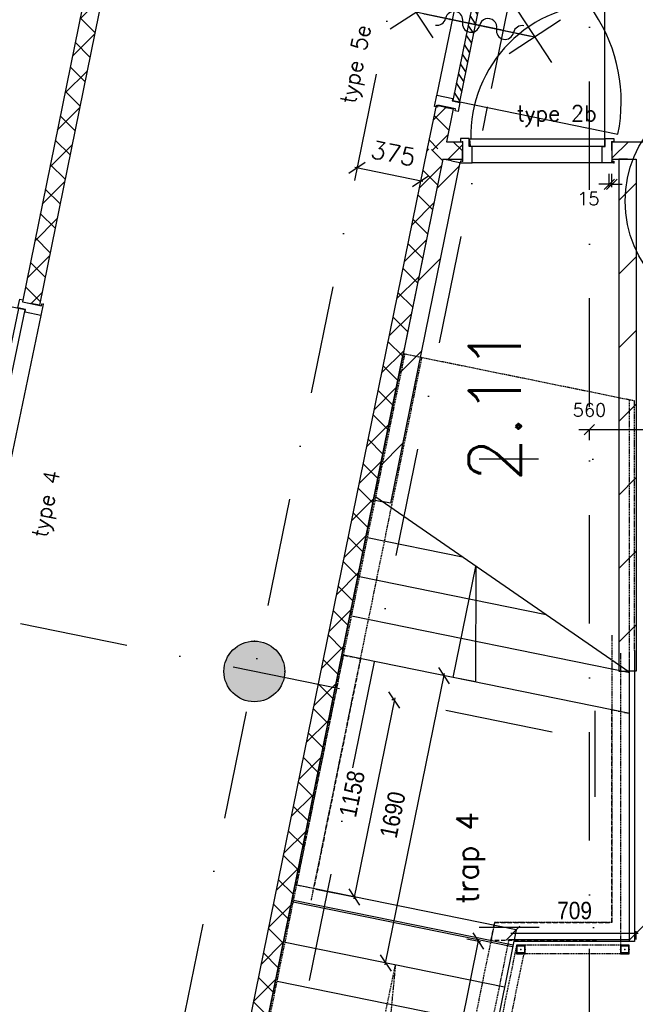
# Model space of a CAD drawing. Extents: x -33346 to 151546, y -8083 to 129543.
# Tile 48 of 68: x 33046 to 36592, y 69105 to 74780. Entities that reach past the tile are written whole.
import ezdxf

# ---------------------------------------------------------------- set-up
doc = ezdxf.new("R2010")
doc.units = 0
doc.header["$LTSCALE"] = 50
doc.header["$MEASUREMENT"] = 0
doc.header["$PDSIZE"] = -1
for name, pattern in [('DASHDOT', [25, 12.5, -6.25, 0, -6.25]), ('DASHED', [0.75, 0.5, -0.25]), ('HIDDEN2', [0.1875, 0.125, -0.0625]), ('XREF2$0$DASHDOT', [25, 12.5, -6.25, 0, -6.25])]:
    doc.linetypes.add(name, pattern=pattern)
doc.layers.get('0').update_dxf_attribs({"linetype": 'CONTINUOUS'})
doc.layers.get('DEFPOINTS').update_dxf_attribs({"linetype": 'CONTINUOUS'})
for name, color, linetype in [('_BRANDCOMPART', 6, 'DASHDOT'), ('_DETAILNUMMERS', 4, 'CONTINUOUS'), ('A--01A1_ACEER', 1, 'CONTINUOUS'), ('A--A22--_F123-', 9, 'CONTINUOUS'), ('A--A28--_F-2--', 7, 'CONTINUOUS'), ('A--A28--_F12--', 7, 'CONTINUOUS'), ('A--A32--_F-2--', 9, 'CONTINUOUS'), ('A--L21--', 3, 'CONTINUOUS'), ('A--L21A1_BUITENWAND', 1, 'CONTINUOUS'), ('A--L22--', 7, 'CONTINUOUS'), ('A--L22--_F-2--', 7, 'CONTINUOUS'), ('A--L22AC1_BINNENWAND', 1, 'HIDDEN2'), ('A--L24A3_TRAPPEN', 3, 'CONTINUOUS'), ('A--L24AC1_TRAPPEN', 1, 'HIDDEN2'), ('A--L28--', 7, 'CONTINUOUS'), ('A--L28--_F-2--', 7, 'CONTINUOUS'), ('A--L28--_F12--', 7, 'CONTINUOUS'), ('A--L31--', 2, 'CONTINUOUS'), ('A--L32--', 7, 'CONTINUOUS'), ('A--L32--_F-23-', 2, 'CONTINUOUS'), ('A--L32--_F123-', 1, 'CONTINUOUS'), ('A--L32--_F123-DRAAIR', 7, 'CONTINUOUS'), ('A--L65--', 7, 'CONTINUOUS'), ('A--L65--_F-23-', 7, 'CONTINUOUS'), ('A--L65--_F123-', 7, 'CONTINUOUS'), ('A--M$1A-_F123-', 1, 'CONTINUOUS'), ('A--M1$A-_F123-', 1, 'CONTINUOUS'), ('A--T$1A-25_TEKST', 2, 'CONTINUOUS'), ('A--T$1A-_F123-_RNR', 4, 'CONTINUOUS'), ('A--T01A-70_TEKST', 5, 'CONTINUOUS'), ('HELLINGBANEN_TRAP', 1, 'CONTINUOUS'), ('TEKST_KOZIJNMERK', 2, 'CONTINUOUS'), ('X--LR---_CP', 7, 'CONTINUOUS'), ('XREF2$0$A--L$7A-_STRAMIEN', 1, 'XREF2$0$DASHDOT')]:
    doc.layers.add(name, color=color, linetype=linetype)
doc.styles.add('ALFA-0_25', font='ROMANS')
doc.styles.add('B-01', font='SIMPLEX.SHX', dxfattribs={"width": 0.8, "height": 4.5})
doc.styles.add('HIEMSTRA', font='romans.shx')
doc.styles.get("Standard").update_dxf_attribs({"font": 'txt', "width": 0.9})
doc.dimstyles.new('BEILEN', dxfattribs={"dimscale": 40, "dimtxt": 2.5, "dimasz": 2, "dimexe": 0.3, "dimexo": 0.3, "dimgap": 2, "dimtad": 1, "dimdec": 0, "dimzin": 0, "dimtxsty": 'HIEMSTRA', "dimblk1": 'OBLIQUE', "dimblk2": 'OBLIQUE', "dimsah": 1, "dimcen": -0.09, "dimdle": 0.3, "dimse1": 1, "dimclrd": 2, "dimclre": 2, "dimclrt": 3, "dimazin": 3, "dimtfac": 1, "dimtdec": 4, "dimtofl": 0, "dimtmove": 0, "dimatfit": 3, "dimtvp": 625, "dimtolj": 1, "dimtzin": 0})
doc.dimstyles.get("Standard").update_dxf_attribs({"dimscale": 40, "dimtxt": 2.5, "dimasz": 2, "dimexe": 0.3, "dimexo": 0.3, "dimgap": 2, "dimtad": 1, "dimdec": 0, "dimzin": 0, "dimtxsty": 'HIEMSTRA', "dimblk1": 'OBLIQUE', "dimblk2": 'OBLIQUE', "dimsah": 1, "dimcen": -0.09, "dimdle": 0.3, "dimse1": 1, "dimclrd": 2, "dimclre": 2, "dimclrt": 3, "dimazin": 3, "dimtfac": 1, "dimtdec": 4, "dimtofl": 0, "dimtmove": 0, "dimatfit": 3, "dimtvp": 625, "dimtolj": 1, "dimtzin": 0})
doc.dimstyles.new('STANDARD$0', dxfattribs={"dimscale": 50, "dimtxt": 2.5, "dimasz": 2, "dimexe": 2, "dimexo": 0, "dimgap": 2, "dimtad": 1, "dimdec": 0, "dimzin": 0, "dimtxsty": 'ALFA-0_25', "dimblk1": 'OBLIQUE', "dimblk2": 'OBLIQUE', "dimsah": 1, "dimcen": -3, "dimdle": 2, "dimclrd": 1, "dimclre": 1, "dimclrt": 2, "dimazin": 3, "dimtfac": 0.666667, "dimtofl": 0, "dimtmove": 0, "dimatfit": 3, "dimtvp": 0.833333, "dimtolj": 1, "dimtzin": 0})
pattern_1 = [(45, (-35442.83, -74026.86), (-84.85281, 84.85281), []), (135, (-35442.83, -74026.86), (-84.85281, -84.85281), [])]

# ---------------------------------------------------------------- blocks, each defined once
blk = doc.blocks.new('DR_930TYPE4')
at = {"layer": 'A--L32--_F123-', "color": 1}
for p, q in [((67, 0), (1307, 0)), ((1057, -93.8), (1307, -93.8)), ((1038, -139), (1322, -139))]:
    blk.add_line(p, q, dxfattribs=at)
at = {"layer": 'A--L32--_F123-'}
for points in [[(0, -9), (0, 0), (67, 0), (67, -93.8), (52, -93.8), (52, -139), (0, -139), (0, -121), (12, -121), (12, -9), (0, -9)], [(969, 0), (1055, 0), (1057, 0), (1057, -93.8), (1057, -93.8), (1040, -93.8), (1040, -137), (1038, -139), (986, -139), (984, -137), (984, -93.8), (969, -93.8), (967, -93.8), (967, 0)], [(1374, -9), (1374, 0), (1307, 0), (1307, -93.8), (1322, -93.8), (1322, -139), (1374, -139), (1374, -121), (1362, -121), (1362, -9), (1374, -9)], [(54, -95.6), (54, -135.6), (980.1, -135.6), (977.1, -95.6), (54, -95.6)]]:
    blk.add_lwpolyline(points, close=True, dxfattribs=at)
blk.add_point((1374, 0), dxfattribs=at)
blk.add_point((1374, 0), dxfattribs=at)
at = {"layer": 'A--L32--_F123-DRAAIR', "color": 1}
blk.add_lwpolyline([(54, -135.6), (54, -1065.6, 0.414214), (973, -135.8)], format="xyb", dxfattribs=at)
at = {"layer": 'X--LR---_CP', "color": 1, "linetype": 'CONTINUOUS'}
blk.add_point((0, 0), dxfattribs=at)
at = {"layer": 'X--LR---_CP', "color": 1}
blk.add_point((982, 0), dxfattribs=at)
blk = doc.blocks.new('*U889')
at = {"layer": 'A--A22--_F123-', "linetype": 'CONTINUOUS'}
h = blk.add_hatch(dxfattribs=at)
h.set_pattern_fill('ALFAKRS', color=256, scale=120, style=0)
h.set_pattern_definition([(45, (-33466.25, -74892.92), (-84.85281, 84.85281), []), (135, (-33466.25, -74892.92), (-84.85281, -84.85281), [])])
h.paths.add_polyline_path([(0, 0), (59, 39.1), (-307.2, -1758.5), (-356.2, -1748.5), (-405.2, -1738.5), (-59, -39.1)])
at = {"layer": 'A--L22--_F-2--', "color": 2, "linetype": 'CONTINUOUS'}
for points in [[(59, 39.1), (59, 39.1), (-307.2, -1758.5), (-356.2, -1748.5)], [(-59, -39.1), (-59, -39.1), (-405.2, -1738.5), (-356.2, -1748.5)]]:
    blk.add_lwpolyline(points, dxfattribs=at)
blk = doc.blocks.new('*U811')
at = {"layer": 'A--A22--_F123-', "linetype": 'CONTINUOUS'}
h = blk.add_hatch(dxfattribs=at)
h.set_pattern_fill('ALFAKRS', color=256, scale=120, style=0)
h.set_pattern_definition(pattern_1)
h.paths.add_polyline_path([(0, 0), (61.2, 50), (154.2, 50), (154.2, 0), (154.2, -50), (40.8, -50)])
at = {"layer": 'A--L22--_F-2--', "color": 2, "linetype": 'CONTINUOUS'}
for points in [[(40.8, -50), (40.8, -50), (154.2, -50), (154.2, 0)], [(61.2, 50), (61.2, 50), (154.2, 50), (154.2, 0)]]:
    blk.add_lwpolyline(points, dxfattribs=at)
blk = doc.blocks.new('*U810')
at = {"layer": 'A--A22--_F123-', "linetype": 'CONTINUOUS'}
h = blk.add_hatch(dxfattribs=at)
h.set_pattern_fill('ALFAKRS', color=256, scale=120, style=0)
h.set_pattern_definition(pattern_1)
h.paths.add_polyline_path([(0, 0), (40.8, -50), (-1411.3, -7179.9), (-1460.3, -7170), (-1509.3, -7160), (-49, 10)])
at = {"layer": 'A--L22--_F-2--', "color": 2, "linetype": 'CONTINUOUS'}
for points in [[(-49, 10), (-49, 10), (-1509.3, -7160), (-1460.3, -7170)], [(40.8, -50), (40.8, -50), (-1411.3, -7179.9), (-1460.3, -7170)]]:
    blk.add_lwpolyline(points, dxfattribs=at)
blk = doc.blocks.new('XREF2')
at = {"layer": 'XREF2$0$A--L$7A-_STRAMIEN'}
for p, q in [((-35527.847, 66718.097), (-57057.909, -38976.081)), ((-39289.938, 9050), (-39289.938, 63702.184)), ((-39504.739, 38427.529), (-55785.676, 41743.98)), ((-20830.441, 39999.998), (-39925.329, 40000.004)), ((-20827.564, 37300), (-39925.329, 37300))]:
    blk.add_line(p, q, dxfattribs=at)
blk = doc.blocks.new('Q020478-')
at = {"layer": 'A--A28--_F12--', "color": 8}
for points in [[(0, 175), (-161.7, -67), (-175, 0)], [(0, 175), (-175, 0), (-161.7, 67)], [(0, 175), (-123.7, -123.7), (-161.7, -67)], [(0, 175), (-161.7, 67), (-123.7, 123.7)], [(0, 175), (-67, -161.7), (-123.7, -123.7)], [(0, 175), (-123.7, 123.7), (-67, 161.7)], [(0, 175), (0, -175), (-67, -161.7)], [(0, 175), (67, 161.7), (123.7, 123.7)], [(0, 175), (123.7, 123.7), (161.7, 67)], [(0, 175), (161.7, 67), (175, 0)], [(0, 175), (175, 0), (161.7, -67)], [(0, 175), (161.7, -67), (123.7, -123.7)], [(0, 175), (123.7, -123.7), (67, -161.7)], [(0, 175), (67, -161.7), (0, -175)]]:
    blk.add_solid(points, dxfattribs=at)
at = {"layer": 'A--L28--_F12--', "color": 3, "linetype": 'CONTINUOUS'}
blk.add_lwpolyline([(0, 175, -1), (0, -175, -1), (0, 175)], format="xyb", close=True, dxfattribs=at)
at = {"layer": 'X--LR---_CP'}
for p in [(0, 175), (175, 0), (175, 0)]:
    blk.add_point(p, dxfattribs=at)
blk = doc.blocks.new('_OBLIQUE')
at = {"color": 0, "linetype": 'BYBLOCK'}
blk.add_line((-0.5, -0.5), (0.5, 0.5), dxfattribs=at)
blk = doc.blocks.new('*D162')
at = {"layer": 'A--M$1A-_F123-', "color": 2, "linetype": 'CONTINUOUS'}
for p, q in [((35367.6, 73847.8), (34976.7, 73927.4)), ((34987.8, 73921.9), (34990.9, 73936.8))]:
    blk.add_line(p, q, dxfattribs=at)
at = {"layer": 'DEFPOINTS', "color": 0, "linetype": 'CONTINUOUS'}
for p in [(34985.4, 73910.2), (34988.5, 73925), (35352.8, 73835.3)]:
    blk.add_point(p, dxfattribs=at)
at = {"layer": 'A--M$1A-_F123-', "color": 2, "linetype": 'CONTINUOUS', "xscale": 80, "yscale": 80, "zscale": 80}
for p, rotation in [((34988.5, 73925), 168.4862903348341), ((35355.8, 73850.2), 348.4862903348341)]:
    blk.add_blockref('_OBLIQUE', p, dxfattribs=dict(at, rotation=rotation))
at = {"layer": 'A--M$1A-_F123-', "color": 3, "linetype": 'CONTINUOUS', "insert": (35198.1, 74009.2), "char_height": 100, "attachment_point": 5, "rotation": 348.4863, "style": 'HIEMSTRA'}
blk.add_mtext('\\A1;375', dxfattribs=at)
blk = doc.blocks.new('Q020604-')
at = {"layer": 'A--A28--_F-2--', "color": 3}
for points in [[(-21, 21.1), (-25, -24.9), (-25, 25.1)], [(-21, 21.1), (-25, 25.1), (25, 25.1)], [(-21, 21.1), (-21, -20.9), (-25, -24.9)], [(25, 25.1), (21, 21.1), (-21, 21.1)], [(25, 25.1), (25, -24.9), (21, 21.1)], [(25, -24.9), (21, -20.9), (21, 21.1)], [(25, -24.9), (-25, -24.9), (-21, -20.9)], [(25, -24.9), (-21, -20.9), (21, -20.9)]]:
    blk.add_solid(points, dxfattribs=at)
at = {"layer": 'A--L28--_F-2--', "color": 3, "linetype": 'CONTINUOUS'}
blk.add_lwpolyline([(-25, -24.9), (-21, -20.9), (-21, 21.1), (21, 21.1), (21, -20.9), (-21, -20.9), (-25, -24.9), (25, -24.9), (25, 25.1), (-25, 25.1)], close=True, dxfattribs=at)
at = {"layer": 'X--LR---_CP', "color": 4, "linetype": 'CONTINUOUS'}
for p in [(-25, 0.1), (0, 0), (25, 0.1)]:
    blk.add_point(p, dxfattribs=at)
blk = doc.blocks.new('DR_780TYPE2')
at = {"layer": 'A--L32--_F123-', "color": 1}
blk.add_line((67, 0), (817, 0), dxfattribs=at)
at = {"layer": 'A--L32--_F123-'}
for points in [[(0, 9), (0, 0), (67, 0), (67, 93.8), (50, 93.8), (50, 139), (0, 139), (0, 121), (12, 121), (12, 9), (0, 9)], [(52, 95.6), (52, 135.6), (832, 135.6), (829, 95.6), (52, 95.6)], [(884, 9), (884, 0), (817, 0), (817, 93.8), (834, 93.8), (834, 139), (884, 139), (884, 121), (872, 121), (872, 9), (884, 9)]]:
    blk.add_lwpolyline(points, close=True, dxfattribs=at)
at = {"layer": 'A--L32--_F123-DRAAIR', "color": 1}
blk.add_lwpolyline([(52, 135.6), (52, 915.6, -0.423925), (824.9, 135.8)], format="xyb", dxfattribs=at)
at = {"layer": 'X--LR---_CP', "color": 1}
for p in [(12, 121), (12, 9)]:
    blk.add_point(p, dxfattribs=at)
at = {"layer": 'X--LR---_CP', "color": 2}
for p in [(872, 121), (872, 9)]:
    blk.add_point(p, dxfattribs=at)
at = {"layer": 'X--LR---_CP'}
blk.add_point((0, 0), dxfattribs=at)
blk = doc.blocks.new('*U763')
at = {"layer": 'A--A22--_F123-', "linetype": 'CONTINUOUS'}
h = blk.add_hatch(dxfattribs=at)
h.set_pattern_fill('ALFAKRS', color=256, scale=120, style=0)
h.set_pattern_definition([(45, (-35493.45, -74275.39), (-84.85281, 84.85281), []), (135, (-35493.45, -74275.39), (-84.85281, -84.85281), [])])
h.paths.add_polyline_path([(0, 0), (49, -10), (10.6, -198.5), (-50.6, -248.5), (-99.6, -238.5), (-49, 10)])
at = {"layer": 'A--L22--_F-2--', "color": 2, "linetype": 'CONTINUOUS'}
for points in [[(0, 0), (-49, 10), (-99.6, -238.5), (-99.6, -238.5)], [(0, 0), (49, -10), (10.6, -198.5), (10.6, -198.5)]]:
    blk.add_lwpolyline(points, dxfattribs=at)
blk = doc.blocks.new('*D403')
at = {"color": 1, "linetype": 'BYBLOCK'}
for p, q in [((36887, 72417), (36887, 72477)), ((36947, 72417), (36267, 72417)), ((36327, 72417), (36327, 72357))]:
    blk.add_line(p, q, dxfattribs=at)
at = {"layer": 'DEFPOINTS', "color": 0, "linetype": 'BYBLOCK'}
for p in [(36327, 72417), (36327, 72417), (36887, 72417)]:
    blk.add_point(p, dxfattribs=at)
at = {"color": 1, "linetype": 'BYBLOCK', "xscale": 60, "yscale": 60, "zscale": 60, "rotation": 180}
blk.add_blockref('_OBLIQUE', (36327, 72417), dxfattribs=at)
at = {"color": 1, "linetype": 'BYBLOCK', "xscale": 60, "yscale": 60, "zscale": 60}
blk.add_blockref('_OBLIQUE', (36887, 72417), dxfattribs=at)
at = {"color": 2, "linetype": 'BYBLOCK', "insert": (36328.1, 72530.4), "char_height": 75, "attachment_point": 5, "style": 'ALFA-0_25'}
blk.add_mtext('\\A1;560', dxfattribs=at)
blk = doc.blocks.new('Q0340081')
at = {"layer": 'A--A32--_F-2--'}
h = blk.add_hatch(dxfattribs=at)
h.set_pattern_fill('ALFALINE', color=9, scale=40, style=0, pattern_type=2)
h.set_pattern_definition([(45, (0, 0), (-28.2843, 28.2843), [])])
h.paths.add_polyline_path([(2, -1.6), (2, -41.6), (928.1, -41.6), (925.1, -1.6)])
at = {"layer": 'A--L32--_F-23-', "color": 2, "linetype": 'CONTINUOUS'}
blk.add_lwpolyline([(2, -1.6), (2, -41.6), (928.1, -41.6), (925.1, -1.6), (2, -1.6)], close=True, dxfattribs=at)
at = {"layer": 'A--L32--_F123-', "color": 1}
blk.add_lwpolyline([(2, -41.6), (2, -971.6, 0.414214), (932, -41.6)], format="xyb", dxfattribs=at)
blk = doc.blocks.new('DR_2X930TYPE5')
at = {"layer": 'A--L32--_F-23-'}
for points in [[(-1981, -18), (-1981, 0), (-1914, 0), (-1914, -93.8), (-1929, -93.8), (-1929, -139), (-1981, -139), (-1981, -121), (-1969, -121), (-1969, -18), (-1981, -18)], [(0, -18), (0, 0), (-67, 0), (-67, -93.8), (-52, -93.8), (-52, -139), (0, -139), (0, -121), (-12, -121), (-12, -18), (0, -18)]]:
    blk.add_lwpolyline(points, close=True, dxfattribs=at)
at = {"layer": 'A--L32--_F123-', "color": 1}
blk.add_line((-1914, 0), (-62.8, 0), dxfattribs=at)
at = {"layer": 'A--L32--', "linetype": 'CONTINUOUS'}
blk.add_blockref('Q0340081', (-1927, -95.6), dxfattribs=at)
at = {"layer": 'A--L32--', "linetype": 'CONTINUOUS', "xscale": -1}
blk.add_blockref('Q0340081', (-54, -95.6), dxfattribs=at)
blk = doc.blocks.new('S060204-')
at = {"layer": 'A--L65--_F-23-', "color": 255}
blk.add_circle((0, 0), 0.0123, dxfattribs=at)
at = {"layer": 'A--L65--_F123-', "color": 1, "linetype": 'CONTINUOUS'}
for points in [[(-1.25, 6.25), (1.25, 3.75)], [(1.25, 6.25), (-1.25, 3.75)], [(0, 0), (0, 5)]]:
    blk.add_lwpolyline(points, dxfattribs=at)
blk = doc.blocks.new('S060205A')
at = {"layer": 'A--L65--_F-23-', "color": 255}
blk.add_circle((0, -0.0123), 0.0123, dxfattribs=at)
at = {"layer": 'A--L65--_F123-', "color": 1, "linetype": 'CONTINUOUS'}
for points in [[(-0.5, 5.7377, 0.41), (0, 5.2377)], [(0, 4.2377, 1), (0, 5.2377)], [(0, 4.2377, 1), (0, 3.2377)], [(0, 2.2377, 1), (0, 3.2377)], [(0, 2.2377, 1), (0, 1.2377)], [(0.5, 0.7377, 0.41), (0, 1.2377)]]:
    blk.add_lwpolyline(points, format="xyb", dxfattribs=at)
blk.add_lwpolyline([(0, -0.0123), (0, 6.2377)], dxfattribs=at)
at = {"layer": 'A--L65--', "xscale": -1}
blk.add_blockref('S060204-', (0, 1.4877), dxfattribs=at)
blk.add_blockref('S060204-', (0, 1.4877), dxfattribs=at)
at = {"layer": 'A--L65--', "rotation": 180}
blk.add_blockref('S060204-', (0, 4.4877), dxfattribs=at)
blk.add_blockref('S060204-', (0, 4.4877), dxfattribs=at)
blk = doc.blocks.new('*D455')
at = {"color": 1, "linetype": 'BYBLOCK'}
for p, q in [((36441.8, 73815.3), (36441.8, 73891.2)), ((36457, 73815.3), (36457, 73891.2)), ((36441.8, 73831.2), (36381.8, 73831.2)), ((36457, 73831.2), (36441.8, 73831.2)), ((36457, 73831.2), (36517, 73831.2))]:
    blk.add_line(p, q, dxfattribs=at)
at = {"layer": 'DEFPOINTS', "color": 0, "linetype": 'BYBLOCK'}
for p in [(36441.8, 73831.2), (36441.8, 73815.3), (36457, 73815.3)]:
    blk.add_point(p, dxfattribs=at)
at = {"color": 1, "linetype": 'BYBLOCK', "xscale": 60, "yscale": 60, "zscale": 60}
for p, rotation in [((36441.8, 73831.2), 2.172865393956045e-07), ((36457, 73831.2), 180.0000002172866)]:
    blk.add_blockref('_OBLIQUE', p, dxfattribs=dict(at, rotation=rotation))
at = {"color": 2, "linetype": 'BYBLOCK', "insert": (36321.9, 73748.8), "char_height": 75, "attachment_point": 5, "rotation": 0, "style": 'ALFA-0_25'}
blk.add_mtext('\\A1;15', dxfattribs=at)
blk = doc.blocks.new('*D483')
at = {"layer": 'A--M$1A-_F123-', "color": 2}
for p, q in [((35206.2, 70871.2), (34970.1, 69712.7)), ((34751.2, 69769.5), (34984.3, 69722))]:
    blk.add_line(p, q, dxfattribs=at)
at = {"layer": 'DEFPOINTS', "color": 0}
for p in [(34970.7, 70906.9), (34739.5, 69771.9), (34972.5, 69724.4)]:
    blk.add_point(p, dxfattribs=at)
at = {"layer": 'A--M$1A-_F123-', "color": 2, "xscale": 80, "yscale": 80, "zscale": 80}
for p, rotation in [((35203.8, 70859.4), 78.48511829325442), ((34972.5, 69724.4), 258.4851182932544)]:
    blk.add_blockref('_OBLIQUE', p, dxfattribs=dict(at, rotation=rotation))
at = {"layer": 'A--M$1A-_F123-', "color": 3, "insert": (34960.8, 70317.9), "char_height": 100, "attachment_point": 5, "rotation": 78.4851}
blk.add_mtext('\\A1;1158', dxfattribs=at)
blk = doc.blocks.new('*D484')
at = {"layer": 'A--M$1A-_F123-', "color": 2}
for p, q in [((35227.4, 67203.8), (35691.3, 69481.1)), ((35621.1, 69483.1), (35700.6, 69466.9))]:
    blk.add_line(p, q, dxfattribs=at)
at = {"layer": 'DEFPOINTS', "color": 0}
for p in [(35609.4, 69485.5), (35688.9, 69469.3), (35150.3, 67231.8)]:
    blk.add_point(p, dxfattribs=at)
at = {"layer": 'A--M$1A-_F123-', "color": 2, "xscale": 80, "yscale": 80, "zscale": 80}
for p, rotation in [((35688.9, 69469.3), 78.48629033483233), ((35229.8, 67215.6), 258.4862903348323)]:
    blk.add_blockref('_OBLIQUE', p, dxfattribs=dict(at, rotation=rotation))
at = {"layer": 'A--M$1A-_F123-', "color": 3, "insert": (35331.9, 68368.4), "char_height": 100, "attachment_point": 5, "rotation": 78.4863}
blk.add_mtext('\\A1;2300', dxfattribs=at)
blk = doc.blocks.new('*D486')
at = {"layer": 'A--M$1A-_F123-', "color": 2}
for p, q in [((36597, 69478.9), (36597, 69527.1)), ((35875.6, 69515.1), (36609, 69515.1))]:
    blk.add_line(p, q, dxfattribs=at)
at = {"layer": 'DEFPOINTS', "color": 0}
for p in [(36597, 69515.1), (36597, 69466.9), (35887.6, 69446.2)]:
    blk.add_point(p, dxfattribs=at)
at = {"layer": 'A--M$1A-_F123-', "color": 2, "xscale": 80, "yscale": 80, "zscale": 80, "rotation": 180}
blk.add_blockref('_OBLIQUE', (35887.6, 69515.1), dxfattribs=at)
at = {"layer": 'A--M$1A-_F123-', "color": 2, "xscale": 80, "yscale": 80, "zscale": 80}
blk.add_blockref('_OBLIQUE', (36597, 69515.1), dxfattribs=at)
at = {"layer": 'A--M$1A-_F123-', "color": 3, "insert": (36242.3, 69645.1), "char_height": 100, "attachment_point": 5}
blk.add_mtext('\\A1;709', dxfattribs=at)
blk = doc.blocks.new('*D488')
at = {"layer": 'A--M$1A-_F123-', "color": 2}
blk.add_line((35151.2, 69331.9), (35493.3, 71011.4), dxfattribs=at)
at = {"layer": 'DEFPOINTS', "color": 0}
for p in [(35490.9, 70999.6), (35490.9, 70999.6), (35153.6, 69343.6)]:
    blk.add_point(p, dxfattribs=at)
at = {"layer": 'A--M$1A-_F123-', "color": 2, "xscale": 80, "yscale": 80, "zscale": 80}
for p, rotation in [((35490.9, 70999.6), 78.48629033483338), ((35153.6, 69343.6), 258.4862903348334)]:
    blk.add_blockref('_OBLIQUE', p, dxfattribs=dict(at, rotation=rotation))
at = {"layer": 'A--M$1A-_F123-', "color": 3, "insert": (35194.8, 70197.6), "char_height": 100, "attachment_point": 5, "rotation": 78.4863}
blk.add_mtext('\\A1;1690', dxfattribs=at)
blk = doc.blocks.new('*U538')
at = {"layer": 'A--A22--_F123-', "linetype": 'CONTINUOUS'}
h = blk.add_hatch(dxfattribs=at)
h.set_pattern_fill('ALFALINE', color=256, scale=300, style=0)
h.set_pattern_definition([(45, (-36457.05, -74026.86), (-212.132, 212.132), [])])
h.paths.add_polyline_path([(0, 0), (0, 50), (190, 50), (190, 0), (140, -50), (0, -50)])
at = {"layer": 'A--L22--_F-2--', "color": 3, "linetype": 'CONTINUOUS'}
for points in [[(0, 0), (0, 50), (190, 50), (190, 50)], [(0, 0), (0, -50), (140, -50), (140, -50)]]:
    blk.add_lwpolyline(points, dxfattribs=at)
blk = doc.blocks.new('*U522')
at = {"layer": 'A--A22--_F123-', "linetype": 'CONTINUOUS'}
h = blk.add_hatch(dxfattribs=at)
h.set_pattern_fill('ALFALINE', color=256, scale=300, style=0)
h.set_pattern_definition([(45, (-36547.05, -73976.86), (-212.132, 212.132), [])])
h.paths.add_polyline_path([(0, 0), (50, 0), (50, -2950.8), (0, -2950.8), (-50, -2950.8), (-50, 0)])
at = {"layer": 'A--L22--_F-2--', "color": 3, "linetype": 'CONTINUOUS'}
for points in [[(0, 0), (-50, 0), (-50, -2950.8), (0, -2950.8)], [(0, 0), (50, 0), (50, -2950.8), (0, -2950.8)]]:
    blk.add_lwpolyline(points, dxfattribs=at)
blk = doc.blocks.new('*U521')
at = {"layer": 'A--A22--_F123-', "linetype": 'CONTINUOUS'}
h = blk.add_hatch(dxfattribs=at)
h.set_pattern_fill('ALFALINE', color=256, scale=300, style=0)
h.set_pattern_definition([(45, (-35532.6, -73966.54), (-212.132, 212.132), [])])
h.paths.add_polyline_path([(0, 0), (49, -10), (-351, -1973.7), (-400, -1963.8), (-448.9, -1953.8), (-49, 10)])
at = {"layer": 'A--L22--_F-2--', "color": 3, "linetype": 'CONTINUOUS'}
for points in [[(0, 0), (-49, 10), (-448.9, -1953.8), (-400, -1963.8)], [(0, 0), (49, -10), (-351, -1973.7), (-400, -1963.8)]]:
    blk.add_lwpolyline(points, dxfattribs=at)

msp = doc.modelspace()

# ---------------------------------------------------------------- linework, layer by layer
at = {"layer": '_BRANDCOMPART'}
for points in [[(43578, 78670.5), (43578, 78670.5), (36639.3, 78670.5), (35740.7, 74277.7)], [(39278.4, 65990.2), (33801.9, 64760.2), (34216.2, 66792.5), (35740.7, 74277.7)]]:
    msp.add_lwpolyline(points, dxfattribs=at)
at = {"layer": '_DETAILNUMMERS'}
msp.add_circle((37194.4, 73733.8), 660.8, dxfattribs=at)
at = {"layer": 'A--01A1_ACEER', "linetype": 'CONTINUOUS'}
msp.add_line((36557, 69476.9), (35863.2, 69476.9), dxfattribs=at)
at = {"layer": 'A--L21A1_BUITENWAND'}
msp.add_line((36361.8, 70300), (36361.8, 70795.8), dxfattribs=at)
at = {"layer": 'A--L22AC1_BINNENWAND'}
for p, q in [((34726.1, 69706.3), (35362.9, 72832)), ((36457, 71233.5), (36457, 69576.9)), ((35781.5, 69576.9), (35305.7, 67241)), ((36457, 69576.9), (35781.5, 69576.9))]:
    msp.add_line(p, q, dxfattribs=at)
at = {"layer": 'A--L22AC1_BINNENWAND', "color": 3, "linetype": 'DASHED'}
for points in [[(34739.5, 69771.9), (34641.5, 69791.9), (34911.6, 71117.6), (35009.6, 71097.7)], [(36557, 69476.9), (35760.2, 69472.1), (35781.5, 69576.9), (36457, 69576.9), (36457, 70802.8), (36557, 70782.5)]]:
    msp.add_lwpolyline(points, close=True, dxfattribs=at)
at = {"layer": 'A--L24A3_TRAPPEN'}
for p, q in [((34105.3, 67209.9), (35255, 72854)), ((36557, 71019.1), (35096.9, 72027.4)), ((35596.9, 71682.2), (35049.3, 71793.7)), ((36079, 71349.3), (35003.4, 71568.4)), ((36561.1, 71016.4), (34957.5, 71343)), ((36561.1, 70781.6), (34911.6, 71117.6)), ((36587, 71143.7), (36587, 69466.9)), ((35905.5, 69534.4), (34641.5, 69791.9)), ((35885.6, 69436.4), (34621.6, 69693.9)), ((35887.6, 69446.2), (34623.6, 69703.7)), ((35905.5, 69534.4), (35379.2, 66950.4)), ((36587, 69466.9), (35891.8, 69466.9)), ((35838.3, 69204.2), (34574.3, 69461.6)), ((35792.4, 68978.8), (34528.3, 69236.3))]:
    msp.add_line(p, q, dxfattribs=at)
at = {"layer": 'A--L24AC1_TRAPPEN'}
for p, q in [((34169, 67472.5), (35264.9, 72852)), ((36587, 72582.7), (35255, 72854)), ((36557, 72588.8), (36557, 69466.9)), ((36587, 71143.7), (36587, 72582.7)), ((36507, 71129.9), (36507, 69446.9)), ((36557, 71095.4), (36557, 69476.9)), ((35863.2, 69476.9), (35403.7, 67221)), ((35908.1, 69446.9), (35452.7, 67211)), ((36507, 69446.9), (35908.1, 69446.9)), ((35949, 69396.9), (35501.7, 67201)), ((36557, 69396.9), (35949, 69396.9))]:
    msp.add_line(p, q, dxfattribs=at)
msp.add_lwpolyline([(34793.6, 67304.4), (35210, 69332.1), (35136.7, 68569.1), (34985.5, 68616.5)], dxfattribs=at)
at = {"layer": 'HELLINGBANEN_TRAP', "linetype": 'CONTINUOUS'}
msp.add_lwpolyline([(35543.6, 70988.9), (35674, 71629), (35670.8, 70963), (35543.6, 70988.9)], close=True, dxfattribs=at)

# ---------------------------------------------------------------- block references
at = {"layer": 'A--L21--', "linetype": 'CONTINUOUS'}
for name, p in [('*U889', (33466.3, 74892.9)), ('*U763', (35493.5, 74275.4)), ('*U811', (35442.8, 74026.9)), ('*U538', (36457, 74026.9)), ('*U810', (35442.8, 74026.9))]:
    msp.add_blockref(name, p, dxfattribs=at)
at = {"layer": 'A--L22--'}
for name, p in [('*U521', (35532.6, 73966.5)), ('*U522', (36547, 73976.9))]:
    msp.add_blockref(name, p, dxfattribs=at)
at = {"layer": 'A--L28--', "linetype": 'CONTINUOUS'}
msp.add_blockref('Q020478-', (34397.5, 71023.7), dxfattribs=at)
at = {"layer": 'A--L28--'}
for p in [(35933.1, 69421.8), (36532.1, 69421.8)]:
    msp.add_blockref('Q020604-', p, dxfattribs=at)
at = {"layer": 'A--L31--', "linetype": 'CONTINUOUS', "xscale": -1}
msp.add_blockref('DR_780TYPE2', (36469, 73955.9), dxfattribs=at)
at = {"layer": 'A--L32--', "linetype": 'CONTINUOUS', "rotation": 258.1745256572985}
msp.add_blockref('DR_930TYPE4', (33182, 73141.3), dxfattribs=at)
at = {"layer": 'A--L32--_F-23-', "xscale": -1, "rotation": 78.48999999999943}
msp.add_blockref('DR_2X930TYPE5', (35435.3, 74279.3), dxfattribs=at)
at = {"layer": 'A--L65--', "xscale": 100, "yscale": 100, "zscale": 2, "rotation": 258.2361905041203}
msp.add_blockref('S060205A', (35378.3, 74813.2), dxfattribs=at)
at = {"layer": 'A--T01A-70_TEKST', "color": 4}
msp.add_blockref('XREF2', (75617.3, 32246.9), dxfattribs=at)

# ---------------------------------------------------------------- texts
at = {"layer": 'A--T$1A-25_TEKST', "style": 'B-01'}
msp.add_text('trap 4', height=125, rotation=90, dxfattribs=at).set_placement((35686.5, 69683.8))
at = {"layer": 'A--T$1A-_F123-_RNR', "style": 'ALFA-0_25'}
msp.add_text('2.11', height=300, rotation=90, dxfattribs=at).set_placement((35932.9, 72115))
at = {"layer": 'TEKST_KOZIJNMERK', "style": 'B-01'}
for s, rotation, p in [('type 5e', 78.4863, (34978, 74289.9)), ('type 4', 78.486, (33201.3, 71789.3))]:
    msp.add_text(s, height=90, rotation=rotation, dxfattribs=at).set_placement(p)
at = {"layer": 'TEKST_KOZIJNMERK', "style": 'HIEMSTRA'}
msp.add_text('type 2b', height=90, dxfattribs=at).set_placement((35908.6, 74195.1))

# ---------------------------------------------------------------- dimensions: what is measured, and where the dimension line sits
at = {"layer": 'A--M$1A-_F123-', "linetype": 'CONTINUOUS'}
dim = msp.add_linear_dim(base=(34988.5, 73925), p1=(35352.8, 73835.3), p2=(34985.4, 73910.2), angle=168.4863, dimstyle='STANDARD', dxfattribs=at)
dim.commit()
dim.dimension.update_dxf_attribs({"geometry": '*D162', "text_midpoint": (35198.1, 74009.2), "dimtype": 161})
dim = msp.add_linear_dim(base=(36327, 72417), p1=(36887, 72417), p2=(36327, 72417), dimstyle='STANDARD$0', override={"dimscale": 30, "dimclrd": 1, "dimclre": 1, "dimclrt": 2}, dxfattribs=at)
dim.commit()
dim.dimension.update_dxf_attribs({"geometry": '*D403', "text_midpoint": (36328.1, 72530.4), "dimtype": 160})
at = {"layer": 'A--M$1A-_F123-'}
for p1, p2, distance, picture, middle in [((35153.6, 69343.6), (35490.9, 70999.6), 0, '*D488', (35194.8, 70197.6)), ((34970.7, 70906.9), (34739.5, 69771.9), 237.8, '*D483', (34960.8, 70317.9)), ((35150.3, 67231.8), (35609.4, 69485.5), -81.1, '*D484', (35331.9, 68368.4))]:
    dim = msp.add_aligned_dim(p1=p1, p2=p2, distance=distance, dimstyle='BEILEN', override={"dimtxsty": 'STANDARD'}, dxfattribs=at)
    dim.commit()
    dim.dimension.update_dxf_attribs({"geometry": picture, "text_midpoint": middle})
dim = msp.add_linear_dim(base=(36597, 69515.1), p1=(35887.6, 69446.2), p2=(36597, 69466.9), dimstyle='BEILEN', override={"dimtxsty": 'STANDARD'}, dxfattribs=at)
dim.commit()
dim.dimension.update_dxf_attribs({"geometry": '*D486', "text_midpoint": (36242.3, 69645.1)})
at = {"layer": 'A--M1$A-_F123-'}
dim = msp.add_linear_dim(base=(36441.8, 73831.2), p1=(36457, 73815.3), p2=(36441.8, 73815.3), angle=180, dimstyle='STANDARD$0', override={"dimscale": 30, "dimblk1": 'OBLIQUE', "dimblk2": 'OBLIQUE'}, dxfattribs=at)
dim.commit()
dim.dimension.update_dxf_attribs({"geometry": '*D455', "text_midpoint": (36321.9, 73748.8), "dimtype": 161})

doc.saveas('drawing.dxf')
